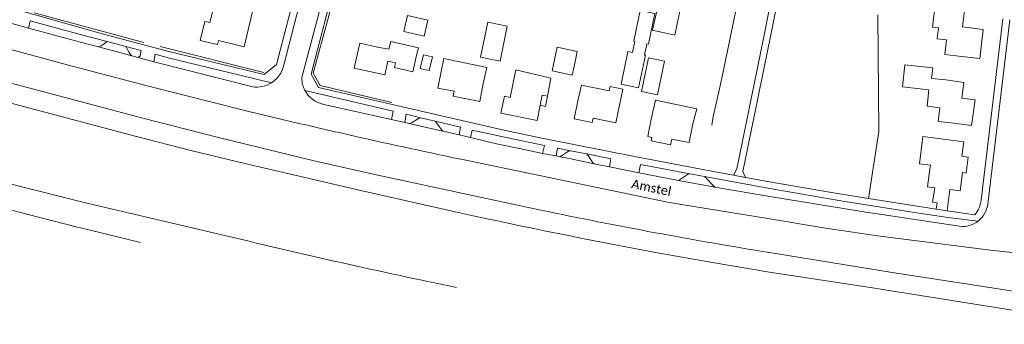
# Model space of a CAD drawing. Extents: x 177628 to 188968, y 384226 to 390673.
# Tile 162 of 256: x 183794 to 184064, y 384990 to 385073. Entities that reach past the tile are written whole.
import ezdxf

# ---------------------------------------------------------------- set-up
doc = ezdxf.new("R2010")
doc.units = 0
for name, color, linetype, lineweight in [('B01_D', 14, 'Continuous', 9), ('B01_T', 14, 'Continuous', 9), ('B02_F', 14, 'Continuous', 9), ('B02_T', 14, 'Continuous', 9), ('B11_F', 14, 'Continuous', 9), ('B11_S', 14, 'Continuous', 9), ('B14_F', 14, 'Continuous', 9), ('Q01_T', 253, 'Continuous', 9), ('T04_F', 253, 'HAAG', 9), ('T05_F', 253, 'Continuous', 9), ('T05_T', 253, 'Continuous', 9), ('V00_F', 8, 'Continuous', 9), ('V00_T', 8, 'Continuous', 9), ('Z06', 7, 'Continuous', 9)]:
    doc.layers.add(name, color=color, linetype=linetype, lineweight=lineweight)
doc.styles.add('Legend', font='calibri.ttf')
doc.linetypes.add('HAAG', pattern='A,4,-1,[5,TOPOCAD.SHX,S=0.35,R=0,X=-0.35,Y=-0.35],-1', length=6)

msp = doc.modelspace()

# ---------------------------------------------------------------- linework, layer by layer
at = {"layer": 'B01_D', "linetype": 'Continuous'}
for points in [[(183849.507, 385079.364), (183858.631, 385077.08), (183855.929, 385065.882), (183848.89, 385067.58), (183848.62, 385066.462), (183843.906, 385067.6), (183845.158, 385072.799)], [(184049.323, 385026.757), (184052.145, 385026.397), (184052.783, 385031.399), (184053.741, 385031.277), (184054.302, 385035.682), (184052.606, 385035.898), (184053.112, 385039.866), (184048.152, 385040.498)], [(184043.832, 385032.365), (184043.216, 385027.535), (184045.203, 385027.282)]]:
    msp.add_lwpolyline(points, dxfattribs=at)
at = {"layer": 'B01_T', "linetype": 'Continuous'}
for points in [[(183849.507, 385079.364), (183848.319, 385079.669), (183846.557, 385072.457), (183845.158, 385072.799)], [(184052.556, 385063.222), (184047.897, 385063.739), (184048.371, 385067.736), (184045.806, 385068.04), (184046.163, 385071.053), (184044.575, 385071.241), (184045.677, 385080.533), (184048.814, 385080.2)], [(184048.814, 385080.2), (184053.748, 385079.611), (184052.753, 385071.268), (184058.429, 385070.591), (184057.481, 385062.634), (184052.556, 385063.222)], [(183972.69, 385077.051), (183972.517, 385076.211), (183969.255, 385076.881), (183967.832, 385070.4)], [(183892.503, 385065.75), (183887.62, 385066.835), (183886.11, 385060.033), (183894.517, 385058.166), (183895.338, 385061.876), (183897.379, 385061.422), (183897.097, 385060.153), (183902.149, 385059.012), (183903.249, 385063.89)], [(183892.503, 385065.75), (183895.615, 385065.196), (183896.123, 385067.342), (183903.739, 385065.54), (183903.249, 385063.89)], [(183909.979, 385059.516), (183910.677, 385062.654), (183922.393, 385060.198), (183921.428, 385055.767)], [(183921.428, 385055.767), (183920.483, 385050.901), (183913.233, 385052.308), (183913.501, 385053.69), (183909.018, 385054.559), (183909.979, 385059.516)], [(183939.989, 385057.248), (183930.396, 385059.577), (183928.791, 385051.979), (183927.229, 385052.307)], [(183939.017, 385052.344), (183939.989, 385057.248)], [(183958.775, 385049.89), (183959.715, 385054.261), (183956.202, 385054.985), (183955.961, 385053.816), (183948.384, 385055.377), (183947.397, 385051.048)], [(184044.292, 385057.186), (184048.202, 385056.76)], [(184048.202, 385056.76), (184053.147, 385056.106), (184052.579, 385051.819), (184056.189, 385051.341), (184055.257, 385044.305), (184050.426, 385044.945)], [(183927.229, 385052.307), (183926.307, 385047.658), (183936.258, 385045.683), (183937.082, 385049.835)], [(183937.082, 385049.835), (183937.634, 385052.618), (183939.017, 385052.344)], [(183937.082, 385049.835), (183938.463, 385049.547), (183939.017, 385052.344)], [(184050.426, 385044.945), (184046.064, 385045.377), (184046.518, 385049.158), (184043.036, 385049.576), (184043.574, 385054.054)], [(183947.397, 385051.048), (183946.392, 385046.088), (183951.284, 385045.098), (183951.534, 385046.337), (183957.799, 385045.069), (183958.775, 385049.89)], [(183967.499, 385045.998), (183968.638, 385051.261), (183979.927, 385048.886), (183978.828, 385044.389)], [(183978.828, 385044.389), (183977.833, 385039.62), (183973.116, 385040.604), (183972.792, 385039.05), (183967.499, 385040.155), (183967.686, 385041.048), (183966.517, 385041.292), (183967.499, 385045.998)], [(184043.832, 385032.365), (184043.994, 385033.449), (184041.014, 385033.809), (184041.914, 385041.26), (184048.152, 385040.498)], [(184049.323, 385026.757), (184048.56, 385020.987)], [(184048.56, 385020.987), (184045.521, 385021.441)]]:
    msp.add_lwpolyline(points, dxfattribs=at)
at = {"layer": 'B02_F', "linetype": 'Continuous'}
for points in [[(183920.722, 385063.052), (183926.088, 385061.958)], [(183959.197, 385055.647), (183963.98, 385054.627), (183965.874, 385063.514)]]:
    msp.add_lwpolyline(points, dxfattribs=at)
at = {"layer": 'B02_T', "linetype": 'Continuous'}
for points in [[(183966.277, 385066.64), (183966.741, 385066.546), (183968.45, 385074.955), (183964.426, 385075.772), (183962.718, 385067.363), (183963.027, 385067.3)], [(183946.263, 385060.055), (183945.849, 385058.08), (183940.32, 385059.239), (183941.68, 385065.725), (183947.209, 385064.567), (183946.617, 385061.742)], [(183971.146, 385061.938), (183966.746, 385062.859), (183964.807, 385053.596), (183969.207, 385052.675), (183971.146, 385061.938)]]:
    msp.add_lwpolyline(points, dxfattribs=at)
at = {"layer": 'B11_F', "linetype": 'Continuous'}
msp.add_lwpolyline([(184044.292, 385057.186), (184044.599, 385060.054), (184036.95, 385060.951), (184036.354, 385054.932), (184043.574, 385054.054)], dxfattribs=at)
at = {"layer": 'B11_S', "linetype": 'Continuous'}
for points in [[(183975.478, 385076.488), (183973.94, 385069.058), (183967.832, 385070.4)], [(184045.203, 385027.282), (184044.57, 385023.317), (184045.797, 385023.143), (184045.521, 385021.441)]]:
    msp.add_lwpolyline(points, dxfattribs=at)
at = {"layer": 'B14_F', "linetype": 'Continuous'}
for points in [[(183900.677, 385074.445), (183899.671, 385070.036), (183905.296, 385068.753), (183906.302, 385073.162), (183900.677, 385074.445)], [(183920.722, 385063.052), (183922.669, 385072.603), (183928.035, 385071.509), (183926.088, 385061.958)], [(183962.388, 385064.303), (183963.027, 385067.3)], [(183966.277, 385066.64), (183965.627, 385063.59)], [(183906.641, 385059.342), (183904.182, 385059.919), (183905.058, 385063.651), (183907.517, 385063.074), (183906.641, 385059.342)], [(183959.197, 385055.647), (183961.1, 385064.578), (183962.388, 385064.303)], [(183965.627, 385063.59), (183965.622, 385063.568), (183965.874, 385063.514)], [(183946.617, 385061.742), (183946.263, 385060.055)]]:
    msp.add_lwpolyline(points, dxfattribs=at)
at = {"layer": 'Q01_T', "linetype": 'Continuous'}
for points in [[(183937.274, 385021.143), (183909.59, 385027.025), (183892.539, 385030.744), (183875.515, 385034.589), (183848.542, 385041.115), (183828.211, 385046.312), (183468.405, 385141.886)], [(183915.412, 385020.34), (183888.234, 385026.419), (183856.156, 385033.873), (183841.307, 385037.505), (183826.489, 385041.263), (183468.708, 385136.296)], [(184080.785, 384991.525), (184026.875, 385000.055), (183999.873, 385004.13), (183984.234, 385006.807), (183968.613, 385009.592)], [(183999.901, 385009.52), (184032.9, 385004.175), (184125.286, 384989.899)]]:
    msp.add_lwpolyline(points, dxfattribs=at)
for centre, radius, start, end in [((184259.647, 386587.208), 1604.236, 257.609194, 259.547764), ((184223.74, 386390.145), 1398.653, 258.181276, 260.790825)]:
    msp.add_arc(centre, radius, start, end, dxfattribs=at)
at = {"layer": 'T04_F', "linetype": 'HAAG'}
for points in [[(183887.528, 385106.295), (183883.429, 385090.135), (183874.879, 385058.609), (183876.735, 385055.218), (183896.359, 385050.596)], [(183986.849, 385057.275), (183993.371, 385089.128)], [(183828.498, 385067.059), (183798.37, 385075.145)], [(184029.608, 385074.552), (184029.876, 385042.638)], [(183861.356, 385058.838), (183832.895, 385065.947)], [(183984.036, 385044.364), (183984.461, 385046.788)]]:
    msp.add_lwpolyline(points, dxfattribs=at)
at = {"layer": 'T05_F', "linetype": 'Continuous'}
for points in [[(183984.461, 385046.788), (183985.944, 385053.155), (183986.849, 385057.275)], [(184029.876, 385042.638), (184026.961, 385024.359)]]:
    msp.add_lwpolyline(points, dxfattribs=at)
at = {"layer": 'T05_T', "linetype": 'Continuous'}
msp.add_lwpolyline([(184045.521, 385021.441), (184037.375, 385022.66), (184026.961, 385024.359)], dxfattribs=at)
at = {"layer": 'V00_F', "linetype": 'Continuous'}
for points in [[(183993.35, 385030.111), (183992.615, 385031.678), (183999.983, 385067.794), (184004.536, 385090.698), (183995.226, 385106.219), (183995.011, 385106.77), (183994.967, 385107.552), (183998.664, 385136.235), (184000.114, 385148.507), (184000.676, 385151.532), (184027.142, 385165.138)], [(183990.029, 385030.716), (183990.913, 385032.403), (183998.206, 385068.152), (184002.622, 385090.365), (183993.593, 385105.418), (183993.218, 385106.38), (183993.148, 385107.617), (183996.822, 385136.124)], [(183797.322, 385072.97), (183796.847, 385070.955)], [(183818.417, 385067.263), (183817.337, 385066.474), (183816.726, 385066.084), (183816.036, 385065.814)], [(183823.564, 385065.905), (183824.436, 385064.33), (183824.738, 385063.858), (183825.204, 385063.382)], [(183827.766, 385064.797), (183827.415, 385063.419), (183826.905, 385062.913)], [(183831.599, 385063.785), (183831.207, 385061.73)], [(183896.27, 385045.954), (183896.744, 385048.204)], [(183899.924, 385045.137), (183900.292, 385047.363)], [(183904.217, 385046.433), (183903.863, 385046.284), (183901.81, 385045.029), (183901.141, 385044.865)], [(183910.292, 385042.838), (183908.311, 385045.463)], [(183915.263, 385043.816), (183914.824, 385041.712)], [(183918.414, 385043.074), (183917.966, 385040.981)], [(183938.235, 385038.82), (183937.73, 385036.683)], [(183941.421, 385035.964), (183941.782, 385038.119)], [(183945.353, 385037.413), (183944.852, 385037.249), (183942.885, 385036.011), (183942.405, 385035.776)], [(183951.832, 385033.849), (183951.453, 385034.076), (183950.221, 385036.124), (183949.835, 385036.528)], [(183956.442, 385035.222), (183956.055, 385032.975)], [(183964.549, 385033.621), (183964.079, 385031.314)], [(183978.011, 385031.112), (183977.459, 385030.876), (183974.912, 385029.235)], [(183982.111, 385030.348), (183984.874, 385027.433)]]:
    msp.add_lwpolyline(points, dxfattribs=at)
at = {"layer": 'V00_T', "linetype": 'Continuous'}
for points in [[(183652.03, 385114.98), (183789.68, 385077.12), (183817.358, 385069.341), (183826.334, 385066.913), (183835.341, 385064.604), (183861.467, 385058.28), (183864.779, 385060.969), (183877.733, 385110.792)], [(183886.435, 385112.92), (183871.72, 385057.407), (183871.723, 385057.207)], [(183888.351, 385112.417), (183874.34, 385058.35), (183876.304, 385054.709), (183919.14, 385044.81), (183928.327, 385042.773), (183937.536, 385040.841), (183962.86, 385035.82), (183984.52, 385031.72), (183990.029, 385030.716)], [(183879.656, 385110.834), (183866.72, 385060.58), (183866.405, 385059.6), (183865.961, 385058.671)], [(183664.4, 385099.88), (183807.421, 385060.924), (183829.76, 385055.09), (183855.725, 385048.529)], [(183796.847, 385070.955), (183792.314, 385072.189)], [(183816.036, 385065.814), (183809.76, 385067.44), (183796.847, 385070.955)], [(183818.417, 385067.263), (183812.355, 385068.862), (183797.322, 385072.97)], [(184063.85, 385073.482), (184057.83, 385023.87)], [(184065.75, 385073.26), (184059.686, 385022.808)], [(183825.204, 385063.382), (183821.88, 385064.3), (183816.036, 385065.814)], [(183823.564, 385065.905), (183818.417, 385067.263)], [(183827.766, 385064.797), (183823.564, 385065.905)], [(183826.905, 385062.913), (183825.204, 385063.382)], [(183831.207, 385061.73), (183826.905, 385062.913)], [(183863.433, 385056.008), (183835.133, 385062.853), (183831.599, 385063.785)], [(183858.275, 385054.899), (183831.207, 385061.73)], [(183872.586, 385053.928), (183896.744, 385048.204)], [(183896.27, 385045.954), (183877.735, 385050.097)], [(183900.292, 385047.363), (183904.217, 385046.433)], [(183899.924, 385045.137), (183896.27, 385045.954)], [(183901.141, 385044.865), (183899.924, 385045.137)], [(183901.141, 385044.865), (183910.366, 385042.759)], [(183904.217, 385046.433), (183908.311, 385045.463)], [(183908.311, 385045.463), (183915.263, 385043.816)], [(183910.292, 385042.838), (183910.366, 385042.759)], [(183910.366, 385042.759), (183910.464, 385042.727)], [(183914.824, 385041.712), (183910.464, 385042.727)], [(183917.966, 385040.981), (183914.824, 385041.712)], [(183918.414, 385043.074), (183927.729, 385041.004), (183938.235, 385038.82)], [(183917.966, 385040.981), (183925.096, 385039.322), (183931.406, 385037.969), (183937.73, 385036.683)], [(183941.421, 385035.964), (183937.73, 385036.683)], [(183942.405, 385035.776), (183941.421, 385035.964)], [(183941.782, 385038.119), (183945.353, 385037.413)], [(183945.353, 385037.413), (183949.835, 385036.528)], [(183949.835, 385036.528), (183956.442, 385035.222)], [(183812.099, 385023.209), (183788.097, 385029.297), (183764.15, 385035.6)], [(183916.7, 385034.78), (183972.383, 385023.241), (183999.969, 385018.721)], [(183951.832, 385033.849), (183943.71, 385035.53), (183942.405, 385035.776)], [(183956.055, 385032.975), (183951.832, 385033.849)], [(183964.549, 385033.621), (183978.011, 385031.112)], [(183964.079, 385031.314), (183956.055, 385032.975)], [(183974.912, 385029.235), (183964.079, 385031.314)], [(183978.011, 385031.112), (183982.111, 385030.348)], [(183993.35, 385030.111), (183990.029, 385030.716)], [(183974.912, 385029.235), (183984.874, 385027.433)], [(183982.111, 385030.348), (183999.953, 385027.023), (184019.94, 385023.555), (184040.755, 385020.29), (184048.876, 385019.15), (184057.022, 385018.13)], [(184026.961, 385024.359), (184016.295, 385026.1), (183999.923, 385028.913), (183993.35, 385030.111)], [(184051.95, 385016.71), (184025.14, 385020.73), (183999.932, 385024.865), (183984.874, 385027.433)], [(183796.728, 385019.949), (183786.187, 385022.649)], [(183851.026, 385014.119), (183812.099, 385023.209)], [(183809.927, 385016.606), (183796.728, 385019.949)], [(184056.151, 385019.851), (184048.56, 385020.987)], [(183999.969, 385018.721), (184014.714, 385016.297), (184029.494, 385014.101)], [(183813.051, 385015.825), (183809.927, 385016.606)], [(183827.567, 385012.251), (183813.051, 385015.825)], [(184029.494, 385014.101), (184060.4, 385010.19), (184072.346, 385008.869)]]:
    msp.add_lwpolyline(points, dxfattribs=at)
for centre, radius, start, end in [((183859.371, 385062.396), 7.57, 302.45417, 330.52529), ((183859.361, 385062.396), 7.575, 261.75419, 302.51421), ((183879.191, 385057.419), 7.471, 181.62971, 207.86085), ((183879.185, 385057.422), 7.467, 207.89727, 258.80218), ((184282.421, 386798.789), 1801.521, 256.299101, 258.287145), ((184050.374, 385024.625), 7.494, 320.43217, 354.22085), ((184052.73, 385023.672), 7.009, 307.7563, 352.92291), ((184052.737, 385023.667), 7.002, 263.54656, 307.73458), ((184257.248, 386682.625), 1717.244, 256.316714, 258.474197)]:
    msp.add_arc(centre, radius, start, end, dxfattribs=at)

# ---------------------------------------------------------------- texts
at = {"layer": 'Z06', "linetype": 'Continuous', "style": 'Legend'}
msp.add_text('Amstel', height=2.5, rotation=348.40926, dxfattribs=at).set_placement((183961.878, 385027.204))

doc.saveas('drawing.dxf')
